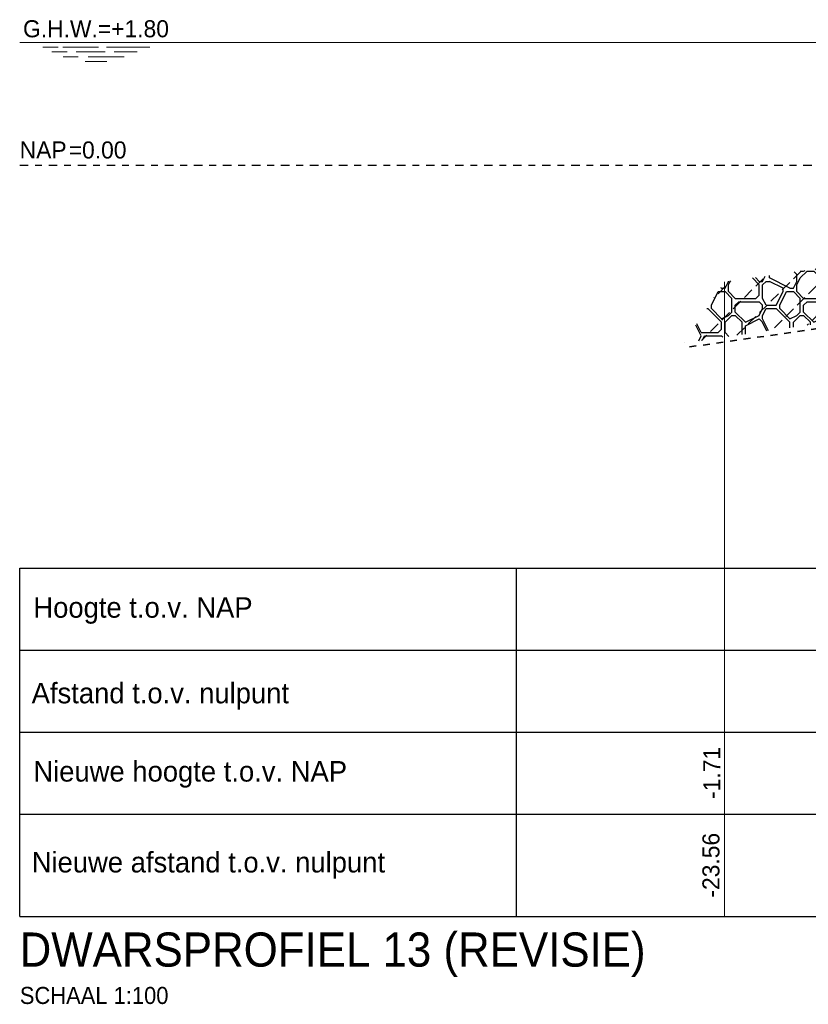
# Model space of a CAD drawing. Header units: metres. Extents: x -638 to 4513, y 95 to 2304.
# Tile 13 of 23: x 300 to 311, y 98 to 113. Entities that reach past the tile are written whole.
import ezdxf
from ezdxf.enums import TextEntityAlignment as Align

# ---------------------------------------------------------------- set-up
doc = ezdxf.new("R2010")
doc.units = ezdxf.units.M
doc.header["$LTSCALE"] = 0.1
doc.linetypes.add('geotextiel', pattern=[0.2, -0.1, 0.1])
doc.linetypes.add('NAP', pattern=[20, 12.5, -2.5, 2.5, -2.5])
doc.layers.add('DP-Matenbalk', color=1, linetype='Continuous')
doc.layers.add('DP-Matenbalk_nwhoogten', color=7, linetype='Continuous')
for name, color, linetype, lineweight in [('DP-Matenbalk-omschrijving', 3, 'Continuous', 35), ('DP-NAP-lijn', 6, 'NAP', 25), ('DP-NW-arcering_kreukelberm', 2, 'Continuous', 25), ('DP-NW-geotextiel', 3, 'geotextiel', 35), ('DP-NW-Matenbalk_verlenglijnen', 135, 'Continuous', 0), ('DP-waterlijn', 1, 'Continuous', 13), ('DP-Waterlijn_tekst', 7, 'Continuous', 35), ('TL-2.5mm Tekst', 7, 'Continuous', 25), ('TL-5.0mm Tekst', 4, 'Continuous', 50)]:
    doc.layers.add(name, color=color, linetype=linetype, lineweight=lineweight)
doc.styles.add('dp-nwhgt', font='StagCAD.ttf', dxfattribs={"height": 0.25})
doc.styles.add('StagCAD', font='StagCAD.ttf')

# ---------------------------------------------------------------- blocks, each defined once
blk = doc.blocks.new('*U52')
at = {"layer": 'DP-NAP-lijn'}
blk.add_line((0, 0), (552.76, 0), dxfattribs=at)
at = {"layer": 'DP-waterlijn'}
for p, q in [((0, 18), (268.9, 18)), ((3.38, 17.3), (5.63, 17.3)), ((4.71, 16.6), (6.95, 16.6)), ((6.33, 17.3), (11.56, 17.3)), ((8.57, 15.9), (6.38, 15.9)), ((8.25, 16.6), (12.51, 16.6)), ((15.31, 15.9), (10.04, 15.9)), ((12.73, 17.3), (19.08, 17.3)), ((13.84, 16.6), (17.21, 16.6)), ((9.6, 15.2), (12.74, 15.2))]:
    blk.add_line(p, q, dxfattribs=at)
at = {"layer": 'DP-NAP-lijn', "style": 'StagCAD'}
blk.add_text('NAP', height=2.5, dxfattribs=at).set_placement((0, 1))
blk.add_attdef('NAPLIJN', (6.25, 1), '', height=2.5, dxfattribs=at)
at = {"layer": 'DP-Waterlijn_tekst', "style": 'StagCAD'}
blk.add_attdef('WP', text='', height=2.5, dxfattribs=at).set_placement((11.17, 18), align=Align.BOTTOM_CENTER)

msp = doc.modelspace()

# ---------------------------------------------------------------- hatches: boundary and pattern name
at = {"layer": 'DP-NW-arcering_kreukelberm'}
h = msp.add_hatch(dxfattribs=at)
h.set_pattern_fill('NATUURST', color=9, scale=0.1, style=0, pattern_type=2)
h.set_pattern_definition([(0, (310.0943, 108.1201), (1, 1), [0.05, -0.05, 0.1, -0.8]), (0, (309.6943, 108.1701), (1, 1), [0.25, -0.75]), (0, (309.6443, 108.2201), (1, 1), [0.25, -0.75]), (0, (310.0943, 108.4701), (1, 1), [0.05, -0.95]), (0, (309.5943, 108.5701), (1, 1), [0.15, -0.85]), (0, (309.5943, 108.6201), (1, 1), [0.15, -0.85]), (0, (310.1943, 108.6701), (1, 1), [0.3, -0.7]), (0, (310.1443, 108.7201), (1, 1), [0.3, -0.7]), (0, (309.8943, 108.8201), (1, 1), [0.1, -0.9]), (0, (309.9443, 108.8701), (1, 1), [0.05, -0.95]), (0, (309.4943, 108.9701), (1, 1), [0.05, -0.05, 0.05, -0.85]), (90, (309.4943, 108.7701), (-1, 1), [0.15, -0.85]), (90, (309.5443, 108.4201), (-1, 1), [0.05, -0.1, 0.05, -0.1, 0.2, -0.5]), (90, (309.6443, 109.0201), (-1, 1), [0.05, -0.95]), (90, (309.7943, 108.5701), (-1, 1), [0.05, -0.95]), (90, (309.8443, 108.8201), (-1, 1), [0.05, -0.95]), (90, (309.9443, 108.2701), (-1, 1), [0.1, -0.9]), (90, (309.9943, 108.2201), (-1, 1), [0.15, -0.85]), (90, (310.0443, 108.8201), (-1, 1), [0.1, -0.05, 0.1, -0.75]), (90, (310.0943, 108.5201), (-1, 1), [0.2, -0.8]), (90, (310.1443, 108.5201), (-1, 1), [0.1, -0.9]), (90, (310.2443, 108.1701), (-1, 1), [0.2, -0.8]), (90, (310.2943, 108.1701), (-1, 1), [0.15, -0.85]), (45, (309.8943, 108.2201), (0, 1), [0.07071, -1.3435]), (45, (310.0443, 108.4701), (0, 1), [0.07071, -1.3435]), (45, (310.1443, 108.6201), (0, 1), [0.07071, -1.3435]), (45, (309.4443, 108.7201), (0, 1), [0.07071, -1.3435]), (45, (309.5443, 108.9201), (0, 1), [0.07071, -1.3435]), (45, (309.9943, 108.3701), (0, 1), [0.14142, -1.2728]), (45, (310.0943, 109.0201), (0, 1), [0.14142, -1.2728]), (135, (310.0443, 108.0701), (-1, 0), [0.14142, -1.2728]), (135, (310.0943, 108.1201), (-1, 0), [0.14142, -1.2728]), (135, (310.2443, 108.3701), (-1, 0), [0.14142, -1.2728]), (135, (310.0943, 108.7201), (-1, 0), [0.14142, -1.2728]), (135, (310.1443, 108.7201), (-1, 0), [0.14142, -1.2728]), (135, (309.9443, 108.4201), (-1, 0), [0.21213, -1.20208]), (135, (310.2943, 108.3701), (-1, 0), [0.21213, -1.20208]), (135, (309.9443, 108.3701), (-1, 0), [0.28284, -1.13137]), (135, (309.4943, 108.9701), (-1, 0), [0.28284, -1.13137]), (135, (309.4943, 108.9201), (-1, 0), [0.28284, -1.13137]), (135, (309.5443, 108.3701), (-1, 0), [0.07071, -1.3435]), (135, (309.5443, 108.6201), (-1, 0), [0.07071, -1.3435]), (26.565, (310.1443, 108.12007), (1, 4e-10), [0.1118, -2.12426]), (26.565, (309.9443, 108.42007), (1, 4e-10), [0.1118, -2.12426]), (26.565, (310.2943, 108.32007), (1, 4e-10), [0.2236, -2.01246]), (26.565, (310.2943, 108.37007), (1, 4e-10), [0.2236, -2.01246]), (63.435, (309.9943, 108.87007), (5e-11, 1), [0.1118, -1.118, 0.2236, -0.78267]), (63.435, (309.4943, 108.47007), (5e-11, 1), [0.1118, -2.12426]), (63.435, (309.6443, 108.07007), (5e-11, 1), [0.1118, -2.12426]), (63.435, (309.5443, 108.47007), (5e-11, 1), [0.1118, -2.12426]), (63.435, (310.0443, 108.92007), (5e-11, 1), [0.1118, -2.12426]), (63.435, (309.9943, 108.87007), (5e-11, 1), [0.1118, -2.12426]), (63.435, (309.7943, 108.62007), (5e-11, 1), [0.22361, -2.01246]), (63.435, (309.7443, 108.62007), (5e-11, 1), [0.22361, -2.01246]), (116.565, (309.5943, 108.62007), (-4e-10, 1), [0.1118, -2.12426]), (116.565, (309.6443, 108.17007), (-4e-10, 1), [0.22361, -2.01246]), (116.565, (309.6443, 108.22007), (-4e-10, 1), [0.22361, -2.01246]), (153.435, (309.8443, 108.87007), (-1, 5e-11), [0.22361, -2.01246]), (153.435, (309.9443, 108.87007), (-1, 5e-11), [0.33541, -1.90066]), (45, (309.61526, 108.07007), (-0.22097, 0.22097), [0.15625, -0.078125])])
h.paths.add_polyline_path([(314.177, 109.04), (314.976, 109.265), (314.938, 109.67), (309.988, 108.963), (309.394, 108.07), (314.127, 108.746), (314.127, 109.04)])

# ---------------------------------------------------------------- linework, layer by layer
at = {"layer": 'DP-Matenbalk'}
for p, q in [((299.666, 104.77), (305.666, 104.77)), ((299.666, 99.67), (299.666, 104.77)), ((305.666, 104.77), (354.942, 104.77)), ((306.936, 104.77), (306.936, 99.67)), ((299.666, 103.57), (305.666, 103.57)), ((305.666, 103.57), (354.942, 103.57)), ((299.666, 102.37), (305.666, 102.37)), ((305.666, 102.37), (354.942, 102.37)), ((299.666, 101.17), (305.666, 101.17)), ((305.666, 101.17), (354.942, 101.17)), ((299.666, 99.67), (305.666, 99.67)), ((305.666, 99.67), (354.942, 99.67))]:
    msp.add_line(p, q, dxfattribs=at)
at = {"layer": 'DP-NW-geotextiel', "color": 9, "ltscale": 10, "flags": 128}
msp.add_lwpolyline([(314.127, 108.675), (309.384, 107.997)], dxfattribs=at)
at = {"layer": 'DP-NW-Matenbalk_verlenglijnen'}
msp.add_line((309.988, 108.963), (309.988, 99.67), dxfattribs=at)

# ---------------------------------------------------------------- block references
at = {"layer": 'DP-NAP-lijn', "xscale": 0.09999999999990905, "yscale": 0.09999999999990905, "zscale": 0.09999999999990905}
msp.add_blockref('*U52', (299.666, 110.67), dxfattribs=at).add_auto_attribs({'WP': 'G.H.W.=+1.80', 'NAPLIJN': ' =0.00'})

# ---------------------------------------------------------------- texts
at = {"layer": 'DP-Matenbalk-omschrijving', "style": 'StagCAD'}
for s, p in [('Hoogte t.o.v. NAP', (299.866, 104.045)), ('Afstand t.o.v. nulpunt', (299.841, 102.791)), ('Nieuwe hoogte t.o.v. NAP', (299.866, 101.645)), ('Nieuwe afstand t.o.v. nulpunt', (299.842, 100.314))]:
    msp.add_text(s, height=0.3, dxfattribs=at).set_placement(p)
at = {"layer": 'DP-Matenbalk_nwhoogten', "style": 'dp-nwhgt'}
for tag, text, p in [('-1.71', 'HGT', (310.001, 101.772)), ('-23.56', 'AFST', (309.988, 100.42))]:
    msp.add_attdef(tag, text=text, height=0.25, rotation=90, dxfattribs=at).set_placement(p, align=Align.BOTTOM_CENTER)
at = {"layer": 'TL-2.5mm Tekst', "style": 'StagCAD', "width": 0.96}
msp.add_attdef('SCHAAL 1:100', (299.668, 98.388), 'schaal 1:100', height=0.25, dxfattribs=at)
at = {"layer": 'TL-5.0mm Tekst', "style": 'StagCAD', "width": 0.96}
msp.add_text('DWARSPROFIEL 13 (REVISIE)', height=0.5, dxfattribs=at).set_placement((299.665, 98.935))

doc.saveas('drawing.dxf')
